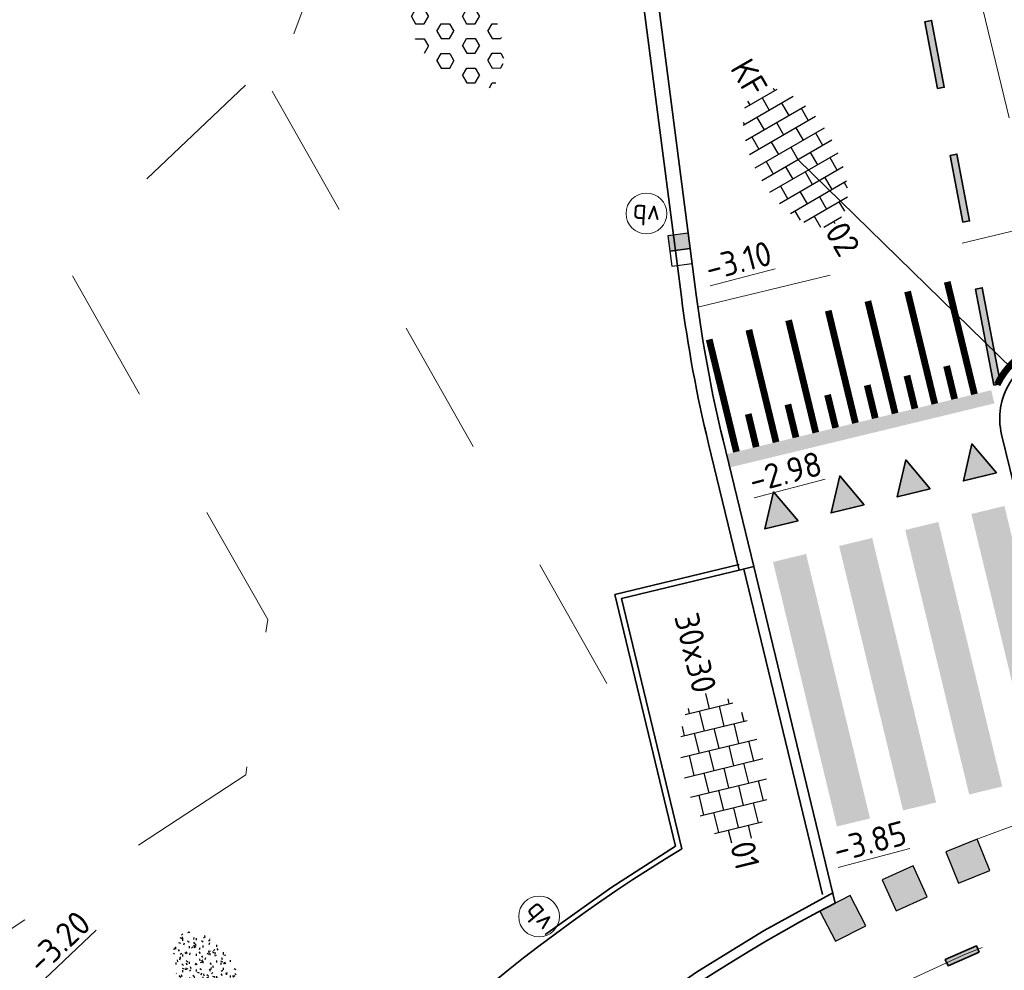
# Model space of a CAD drawing. Header units: metres. Extents: x 111691 to 117439, y 474133 to 478789.
# Tile 60 of 127: x 114390 to 114405, y 476443 to 476457. Entities that reach past the tile are written whole.
import ezdxf
from ezdxf.enums import TextEntityAlignment as Align

# ---------------------------------------------------------------- set-up
doc = ezdxf.new("R2010")
doc.units = ezdxf.units.M
for name, pattern in [('AM-AS', [16, 10, -2, 2, -2]), ('VH-OPSLUITBAND_150X250', [24, 16, -2, 4, -2]), ('VH-OPSLUITBAND_80X200', [14, 8, -2, 2, -2]), ('VH-RWSBAND', [24, 10, -2, 2, -2, 2, -2, 2, -2]), ('VH-TROTTOIRBAND_130-150', [15, 5, -2, 2, -2, 2, -2]), ('XX-HIDDEN', [4, 2, -2])]:
    doc.linetypes.add(name, pattern=pattern)
doc.layers.get('Defpoints').update_dxf_attribs({"lineweight": 25})
for name, color, linetype, lineweight in [('N-WE-AM-AS-G', 10, 'AM-AS', 18), ('N-WE-GR-GRAS-S', 60, 'Continuous', 25), ('N-WE-IE-MEUBILAIR_WEGMEUBILAIR_PAAL-S', 7, 'Continuous', 25), ('N-WE-RI-HWA_KOLK-S', 150, 'Continuous', 25), ('N-WE-VH-HOOGTELABEL-T18', 2, 'Continuous', 18), ('N-WE-VH-KANTOPSLUITING_OPSLUITBAND_150X250-G', 150, 'VH-OPSLUITBAND_150X250', 35), ('N-WE-VH-KANTOPSLUITING_OPSLUITBAND_80X200-G', 150, 'VH-OPSLUITBAND_80X200', 35), ('N-WE-VH-KANTOPSLUITING_TROTTOIRBAND_130 150-G', 210, 'VH-TROTTOIRBAND_130-150', 35), ('N-WE-VH-KANTOPSLUITING_TROTTOIRBAND_RWS_110 220-G', 210, 'VH-RWSBAND', 35), ('N-WE-VH-KANTOPSLUITING_VOORKANTBAND-G', 7, 'Continuous', 35), ('N-WE-VH-MAATVOERING-M', 7, 'Continuous', 18), ('N-WE-VH-MARKERING_DREMPEL-G', 7, 'Continuous', 25), ('N-WE-VH-MARKERING_VOP-A', 7, 'Continuous', 25), ('N-WE-VH-MATERIAALGRENS-G', 7, 'XX-HIDDEN', 18), ('N-WE-VH-VERHARDING_BETONSTRAATSTEEN-S', 7, 'Continuous', 25), ('N-WE-VH-VERHARDING_LAGE_BEPLANTING-S', 70, 'Continuous', 25), ('N-WE-VH-VERHARDING_TEGEL-S', 7, 'Continuous', 25), ('N-WE-VW-MARKERING-G', 7, 'Continuous', 35), ('X-XX-AL-AANPIJLING_SYMBOLEN-T25', 7, 'Continuous', 25)]:
    doc.layers.add(name, color=color, linetype=linetype, lineweight=lineweight)
for name, color, linetype in [('N-WE-VW-MARKERING_DWARS_DRIEHOEK_5050-A', 7, 'Continuous'), ('N-WE-VW-MARKERING_DWARS_OVERSTEEK_BLOKSTREEP50-A', 7, 'Continuous'), ('N-WE-VW-MARKERING_DWARS_OVERSTEEK_KANALISATIESTREEP50-A', 7, 'Continuous'), ('N-WE-VW-MARKERING_LANGS_STREEP_11_010-A', 7, 'Continuous')]:
    doc.layers.add(name, color=color, linetype=linetype)
doc.styles.add('ISO', font='NLCS-ISO.ttf')
doc.styles.add('NLCS-ISO', font='NLCS-ISO.ttf')
doc.styles.add('NLCS-ISO-ANNOTATIEF-T25', font='NLCS-ISO.ttf', dxfattribs={"height": 2.5})
doc.styles.add('NLCS-ISO-M200-T18', font='NLCS-ISO.ttf', dxfattribs={"height": 0.36})
doc.dimstyles.new('M200T25-PIJL', dxfattribs={"dimscale": 0.2, "dimtxt": 2.5, "dimasz": 2, "dimexe": 1, "dimexo": 0.25, "dimgap": 0.75, "dimtad": 1, "dimzin": 0, "dimdsep": 46, "dimtxsty": 'ISO', "dimcen": 0, "dimdle": 1, "dimse1": 1, "dimse2": 1, "dimclrt": 2, "dimazin": 0, "dimtfac": 1, "dimtdec": 4, "dimtmove": 2, "dimatfit": 3, "dimfxl": 1, "dimtolj": 1, "dimtzin": 0, "dimarcsym": 0})
doc.dimstyles.new('NLCS-ANNOTATIEF-T25-PIJL_L2_H1', dxfattribs={"dimtxt": 2.5, "dimasz": 2.5, "dimexe": 2, "dimexo": 2, "dimgap": 0.7, "dimtad": 1, "dimzin": 0, "dimdsep": 46, "dimtxsty": 'NLCS-ISO-ANNOTATIEF-T25', "dimcen": 0, "dimdle": 2, "dimclrd": 256, "dimclre": 256, "dimclrt": 256, "dimadec": 1, "dimazin": 0, "dimtfac": 1, "dimtdec": 3, "dimtofl": 0, "dimtmove": 0, "dimatfit": 3, "dimfxl": 2, "dimfxlon": 1, "dimtfillclr": 256, "dimtolj": 1, "dimtzin": 0, "dimlwd": -1, "dimlwe": -1, "dimarcsym": 0})

# ---------------------------------------------------------------- blocks, each defined once
blk = doc.blocks.new('SVH-BSS_KEIFORMAAT_HALFST-SO')
at = {"ltscale": 0.1}
for p, q in [((-3.15, -2.631), (-3.15, 2.46)), ((-2.1, -2.891), (-2.1, 2.72)), ((-1.05, -3.027), (-1.05, 2.856)), ((0, -3.056), (0, 2.885)), ((1.05, -2.982), (1.05, 2.81)), ((2.1, -2.795), (2.1, 2.624)), ((3.15, -2.47), (3.15, 2.299)), ((-4.2, -2.203), (-4.2, 2.032)), ((-3.15, 2.1), (-2.1, 2.1)), ((-1.05, 2.1), (0, 2.1)), ((1.05, 2.1), (2.1, 2.1)), ((3.15, 2.1), (3.607, 2.1)), ((4.2, -1.936), (4.2, 1.765)), ((-5.458, 1.05), (-5.25, 1.05)), ((-5.25, -1.455), (-5.25, 1.284)), ((-4.2, 1.05), (-3.15, 1.05)), ((-2.1, 1.05), (-1.05, 1.05)), ((0, 1.05), (1.05, 1.05)), ((2.1, 1.05), (3.15, 1.05)), ((4.2, 1.05), (5.001, 1.05)), ((-5.25, 0), (-4.2, 0)), ((-3.15, 0), (-2.1, 0)), ((-1.05, 0), (0, 0)), ((1.05, 0), (2.1, 0)), ((3.15, 0), (4.2, 0)), ((5.25, -0.829), (5.25, 0.658)), ((5.25, 0), (5.427, 0)), ((-5.581, -1.05), (-5.25, -1.05)), ((-4.2, -1.05), (-3.15, -1.05)), ((-2.1, -1.05), (-1.05, -1.05)), ((0, -1.05), (1.05, -1.05)), ((2.1, -1.05), (3.15, -1.05)), ((4.2, -1.05), (5.124, -1.05)), ((-4.39, -2.1), (-4.2, -2.1)), ((-3.15, -2.1), (-2.1, -2.1)), ((-1.05, -2.1), (0, -2.1)), ((1.05, -2.1), (2.1, -2.1)), ((3.15, -2.1), (3.933, -2.1))]:
    blk.add_line(p, q, dxfattribs=at)
at = {"style": 'NLCS-ISO'}
blk.add_attdef('FORMAAT', text='', height=1.8, dxfattribs=at).set_placement((-5.681, -0.086), align=Align.MIDDLE_RIGHT)
blk.add_attdef('KLEUR', text='', height=1.8, dxfattribs=at).set_placement((5.527, -0.086), align=Align.MIDDLE_LEFT)
at = {"style": 'NLCS-ISO', "flags": 1}
blk.add_attdef('FUNCTIE', text='', height=1.8, dxfattribs=at).set_placement((0.116, -3.585), align=Align.MIDDLE_CENTER)
blk = doc.blocks.new('SVH-TEGEL_300X300_DUN_HALFST-SO')
for p, q in [((0, -2.973), (0, 2.973)), ((-3.698, 2.25), (-3, 2.25)), ((-3, -2.521), (-3, 2.521)), ((-1.5, -2.866), (-1.5, 2.866)), ((-1.5, 2.25), (0, 2.25)), ((1.5, -2.866), (1.5, 2.866)), ((1.5, 2.25), (3, 2.25)), ((3, -2.521), (3, 2.521)), ((-4.885, 1.5), (-4.5, 1.5)), ((-4.5, -1.802), (-4.5, 1.802)), ((-3, 1.5), (-1.5, 1.5)), ((0, 1.5), (1.5, 1.5)), ((3, 1.5), (4.5, 1.5)), ((4.5, -1.802), (4.5, 1.802)), ((-4.5, 0.75), (-3, 0.75)), ((-1.5, 0.75), (0, 0.75)), ((1.5, 0.75), (3, 0.75)), ((4.5, 0.75), (5.475, 0.75)), ((-5.658, 0), (-4.5, 0)), ((-3, 0), (-1.5, 0)), ((0, 0), (1.5, 0)), ((3, 0), (4.5, 0)), ((-4.5, -0.75), (-3, -0.75)), ((-1.5, -0.75), (0, -0.75)), ((1.5, -0.75), (3, -0.75)), ((4.5, -0.75), (5.475, -0.75)), ((-4.885, -1.5), (-4.5, -1.5)), ((-3, -1.5), (-1.5, -1.5)), ((0, -1.5), (1.5, -1.5)), ((3, -1.5), (4.5, -1.5)), ((-3.698, -2.25), (-3, -2.25)), ((-1.5, -2.25), (0, -2.25)), ((1.5, -2.25), (3, -2.25))]:
    blk.add_line(p, q)
at = {"style": 'NLCS-ISO'}
blk.add_attdef('FORMAAT', text='', height=1.8, dxfattribs=at).set_placement((-5.758, 0), align=Align.MIDDLE_RIGHT)
blk.add_attdef('KLEUR', text='', height=1.8, dxfattribs=at).set_placement((5.575, 0), align=Align.MIDDLE_LEFT)
at = {"style": 'NLCS-ISO', "flags": 1}
blk.add_attdef('FUNCTIE', text='', height=1.8, dxfattribs=at).set_placement((0.116, -3.585), align=Align.MIDDLE_CENTER)
blk = doc.blocks.new('SGR-GRAS_01-SO')
at = {"ltscale": 0.1}
for p, q in [((-1.302, 0.761), (-1.324, 0.774)), ((-1.284, 0.684), (-1.278, 0.759)), ((-0.939, 0.84), (-1.004, 0.878)), ((-0.892, 0.812), (-0.817, 0.812)), ((-0.873, 0.655), (-0.886, 0.729)), ((-0.576, 0.919), (-0.64, 0.957)), ((-0.562, 0.919), (-0.509, 0.972)), ((-0.427, 0.785), (-0.499, 0.804)), ((-0.425, 0.706), (-0.36, 0.743)), ((-0.317, 0.812), (-0.242, 0.812)), ((-0.316, 0.774), (-0.244, 0.793)), ((-0.278, 0.735), (-0.291, 0.809)), ((-0.212, 0.998), (-0.269, 1.031)), ((0.073, 0.993), (0.138, 1.031)), ((0.286, 0.711), (0.221, 0.748)), ((0.239, 0.923), (0.312, 0.942)), ((0.258, 0.812), (0.333, 0.812)), ((0.317, 0.814), (0.304, 0.888)), ((0.594, 0.925), (0.522, 0.945)), ((0.649, 0.79), (0.584, 0.827)), ((0.833, 0.812), (0.908, 0.812)), ((0.912, 0.894), (0.907, 0.925)), ((0.927, 0.764), (0.992, 0.802)), ((1.012, 0.869), (0.947, 0.906)), ((1.15, 0.777), (1.077, 0.796)), ((1.109, 0.767), (1.182, 0.787)), ((-1.448, 0.644), (-1.521, 0.664)), ((-1.469, 0.576), (-1.482, 0.65)), ((-1.427, 0.476), (-1.354, 0.496)), ((-1.167, 0.395), (-1.232, 0.432)), ((-1.154, 0.647), (-1.207, 0.7)), ((-0.968, 0.512), (-0.915, 0.565)), ((-0.893, 0.496), (-0.965, 0.515)), ((-0.923, 0.418), (-0.858, 0.456)), ((-0.871, 0.625), (-0.799, 0.644)), ((-0.804, 0.474), (-0.869, 0.511)), ((-0.73, 0.647), (-0.783, 0.7)), ((-0.689, 0.607), (-0.682, 0.682)), ((-0.441, 0.553), (-0.506, 0.59)), ((-0.337, 0.347), (-0.41, 0.366)), ((-0.305, 0.647), (-0.358, 0.7)), ((-0.078, 0.632), (-0.143, 0.669)), ((-0.093, 0.53), (-0.087, 0.604)), ((-0.002, 0.47), (0.071, 0.489)), ((0.128, 0.636), (0.056, 0.656)), ((0.119, 0.647), (0.066, 0.7)), ((0.322, 0.565), (0.375, 0.618)), ((0.42, 0.344), (0.355, 0.382)), ((0.429, 0.477), (0.494, 0.514)), ((0.543, 0.647), (0.49, 0.7)), ((0.502, 0.452), (0.509, 0.527)), ((0.554, 0.619), (0.626, 0.638)), ((0.684, 0.487), (0.611, 0.507)), ((0.784, 0.423), (0.719, 0.461)), ((0.967, 0.647), (0.914, 0.7)), ((1.012, 0.328), (0.999, 0.402)), ((1.147, 0.502), (1.082, 0.54)), ((1.098, 0.375), (1.104, 0.45)), ((1.392, 0.647), (1.339, 0.7)), ((1.424, 0.463), (1.496, 0.483)), ((1.51, 0.581), (1.445, 0.619)), ((1.607, 0.407), (1.594, 0.481)), ((1.693, 0.298), (1.7, 0.373)), ((-1.964, -0.07), (-1.977, 0.004)), ((-1.93, 0.188), (-1.925, 0.244)), ((-1.893, 0.237), (-1.921, 0.253)), ((-1.668, 0.023), (-1.595, 0.043)), ((-1.596, 0.241), (-1.649, 0.294)), ((-1.53, 0.316), (-1.595, 0.353)), ((-1.517, 0.187), (-1.442, 0.187)), ((-1.358, 0.206), (-1.431, 0.226)), ((-1.421, 0.131), (-1.356, 0.168)), ((-1.369, 0.009), (-1.382, 0.083)), ((-1.375, 0.106), (-1.322, 0.159)), ((-1.334, 0.111), (-1.328, 0.186)), ((-1.172, 0.241), (-1.225, 0.294)), ((-1.112, 0.172), (-1.04, 0.192)), ((-1.032, 0.028), (-1.097, 0.066)), ((-0.942, 0.187), (-0.867, 0.187)), ((-0.803, 0.057), (-0.875, 0.077)), ((-0.747, 0.241), (-0.8, 0.294)), ((-0.773, 0.089), (-0.786, 0.163)), ((-0.739, 0.034), (-0.732, 0.109)), ((-0.669, 0.107), (-0.734, 0.145)), ((-0.557, 0.321), (-0.485, 0.34)), ((-0.323, 0.241), (-0.376, 0.294)), ((-0.306, 0.186), (-0.371, 0.224)), ((-0.367, 0.187), (-0.292, 0.187)), ((-0.243, 0.017), (-0.17, 0.036)), ((-0.178, 0.169), (-0.191, 0.242)), ((-0.143, -0.043), (-0.137, 0.032)), ((-0.085, 0.159), (-0.032, 0.212)), ((-0.069, 0.189), (-0.004, 0.227)), ((0.057, 0.265), (-0.008, 0.303)), ((0.101, 0.241), (0.048, 0.294)), ((0.218, 0.198), (0.146, 0.217)), ((0.208, 0.187), (0.283, 0.187)), ((0.313, 0.166), (0.385, 0.185)), ((0.417, 0.248), (0.404, 0.322)), ((0.526, 0.241), (0.472, 0.294)), ((0.555, -0.022), (0.49, 0.015)), ((0.774, 0.049), (0.701, 0.069)), ((0.783, 0.187), (0.858, 0.187)), ((0.918, 0.057), (0.853, 0.094)), ((0.868, 0.315), (0.941, 0.334)), ((0.95, 0.241), (0.897, 0.294)), ((1.239, 0.338), (1.167, 0.358)), ((1.183, 0.011), (1.255, 0.03)), ((1.206, 0.212), (1.259, 0.265)), ((1.282, 0.136), (1.217, 0.173)), ((1.283, 0.248), (1.348, 0.286)), ((1.374, 0.241), (1.321, 0.294)), ((1.358, 0.187), (1.433, 0.187)), ((1.645, 0.215), (1.58, 0.252)), ((1.795, 0.19), (1.722, 0.209)), ((1.738, 0.159), (1.81, 0.179)), ((1.798, 0.241), (1.745, 0.294)), ((1.933, 0.187), (1.948, 0.187)), ((-1.918, -0.157), (-1.854, -0.119)), ((-1.824, -0.083), (-1.897, -0.064)), ((-1.759, -0.13), (-1.823, -0.092)), ((-1.782, -0.301), (-1.729, -0.248)), ((-1.613, -0.166), (-1.667, -0.113)), ((-1.395, -0.051), (-1.46, -0.013)), ((-1.353, -0.281), (-1.281, -0.261)), ((-1.269, -0.232), (-1.341, -0.212)), ((-1.189, -0.166), (-1.242, -0.113)), ((-1.065, -0.386), (-1, -0.348)), ((-0.897, -0.338), (-0.962, -0.301)), ((-0.765, -0.166), (-0.818, -0.113)), ((-0.798, -0.132), (-0.726, -0.112)), ((-0.713, -0.381), (-0.786, -0.361)), ((-0.534, -0.259), (-0.599, -0.222)), ((-0.567, -0.098), (-0.502, -0.061)), ((-0.491, -0.248), (-0.438, -0.195)), ((-0.341, -0.166), (-0.394, -0.113)), ((-0.248, -0.091), (-0.32, -0.072)), ((-0.171, -0.18), (-0.236, -0.143)), ((-0.078, -0.398), (-0.091, -0.324)), ((0.084, -0.166), (0.031, -0.113)), ((0.072, -0.287), (0.144, -0.268)), ((0.192, -0.101), (0.127, -0.064)), ((0.308, -0.24), (0.235, -0.221)), ((0.287, -0.327), (0.352, -0.289)), ((0.452, -0.12), (0.459, -0.046)), ((0.508, -0.166), (0.455, -0.113)), ((0.517, -0.318), (0.504, -0.244)), ((0.69, -0.389), (0.625, -0.351)), ((0.627, -0.138), (0.7, -0.119)), ((0.785, -0.039), (0.85, -0.002)), ((0.799, -0.195), (0.852, -0.142)), ((0.932, -0.166), (0.879, -0.113)), ((1.053, -0.31), (0.988, -0.272)), ((1.048, -0.198), (1.054, -0.123)), ((1.112, -0.239), (1.099, -0.165)), ((1.329, -0.1), (1.256, -0.08)), ((1.356, -0.166), (1.303, -0.113)), ((1.416, -0.231), (1.351, -0.193)), ((1.497, -0.293), (1.569, -0.274)), ((1.639, -0.268), (1.704, -0.231)), ((1.643, -0.275), (1.65, -0.2)), ((1.707, -0.159), (1.694, -0.085)), ((1.779, -0.152), (1.715, -0.114)), ((1.781, -0.166), (1.728, -0.113)), ((1.884, -0.248), (1.812, -0.229)), ((-1.624, -0.496), (-1.689, -0.459)), ((-1.631, -0.572), (-1.684, -0.519)), ((-1.567, -0.438), (-1.492, -0.438)), ((-1.535, -0.657), (-1.498, -0.636)), ((-1.385, -0.462), (-1.378, -0.387)), ((-1.261, -0.417), (-1.326, -0.38)), ((-1.269, -0.557), (-1.282, -0.483)), ((-1.207, -0.572), (-1.26, -0.519)), ((-1.179, -0.67), (-1.252, -0.651)), ((-1.039, -0.585), (-0.967, -0.565)), ((-0.992, -0.438), (-0.917, -0.438)), ((-0.898, -0.654), (-0.845, -0.601)), ((-0.783, -0.572), (-0.836, -0.519)), ((-0.763, -0.705), (-0.828, -0.667)), ((-0.789, -0.539), (-0.782, -0.464)), ((-0.674, -0.477), (-0.687, -0.403)), ((-0.484, -0.436), (-0.411, -0.416)), ((-0.399, -0.626), (-0.464, -0.588)), ((-0.417, -0.438), (-0.342, -0.438)), ((-0.358, -0.572), (-0.411, -0.519)), ((-0.158, -0.529), (-0.23, -0.51)), ((-0.211, -0.614), (-0.146, -0.577)), ((-0.193, -0.616), (-0.187, -0.541)), ((-0.169, -0.74), (-0.097, -0.72)), ((-0.036, -0.547), (-0.101, -0.509)), ((0.066, -0.572), (0.013, -0.519)), ((0.158, -0.438), (0.233, -0.438)), ((0.327, -0.468), (0.262, -0.43)), ((0.397, -0.678), (0.325, -0.659)), ((0.386, -0.591), (0.459, -0.572)), ((0.393, -0.601), (0.446, -0.548)), ((0.402, -0.693), (0.409, -0.618)), ((0.49, -0.572), (0.437, -0.519)), ((0.733, -0.438), (0.808, -0.438)), ((0.825, -0.755), (0.76, -0.718)), ((0.863, -0.389), (0.791, -0.37)), ((0.914, -0.572), (0.861, -0.519)), ((0.942, -0.442), (1.014, -0.423)), ((0.998, -0.77), (1.004, -0.696)), ((1.188, -0.676), (1.123, -0.639)), ((1.141, -0.556), (1.206, -0.518)), ((1.339, -0.572), (1.286, -0.519)), ((1.308, -0.438), (1.383, -0.438)), ((1.419, -0.538), (1.346, -0.518)), ((1.551, -0.597), (1.486, -0.56)), ((1.684, -0.547), (1.736, -0.495)), ((1.713, -0.522), (1.71, -0.519)), ((-1.126, -0.784), (-1.191, -0.746)), ((-0.836, -0.943), (-0.853, -0.926)), ((-0.725, -0.889), (-0.652, -0.869)), ((-0.709, -0.902), (-0.644, -0.864)), ((-0.624, -0.819), (-0.696, -0.799)), ((-0.582, -0.994), (-0.587, -0.97)), ((-0.376, -0.979), (-0.429, -0.926)), ((-0.265, -0.992), (-0.33, -0.955)), ((-0.068, -0.968), (-0.141, -0.948)), ((-0.014, -1.008), (0.039, -0.955)), ((0.048, -0.979), (-0.005, -0.926)), ((0.021, -0.964), (0.008, -0.89)), ((0.099, -0.913), (0.034, -0.876)), ((0.172, -1.037), (0.218, -1.024)), ((0.462, -0.834), (0.397, -0.797)), ((0.472, -0.979), (0.419, -0.926)), ((0.617, -0.884), (0.604, -0.81)), ((0.643, -0.843), (0.708, -0.806)), ((0.701, -0.895), (0.773, -0.876)), ((0.856, -0.938), (0.844, -0.926)), ((0.953, -0.827), (0.88, -0.808)), ((1.212, -0.805), (1.199, -0.731)), ((1.256, -0.746), (1.328, -0.727))]:
    blk.add_line(p, q, dxfattribs=at)
at = {"ltscale": 0.1, "style": 'NLCS-ISO'}
blk.add_attdef('TYPE', text='', height=0.5, dxfattribs=at).set_placement((3.471, -0.016), align=Align.MIDDLE_CENTER)
blk = doc.blocks.new('*D215')
at = {"layer": 'Defpoints', "color": 0, "transparency": 16777216}
for p in [(114401.677, 476478.582), (114357.508, 476455.148)]:
    blk.add_point(p, dxfattribs=at)
at = {"layer": 'N-WE-VH-MAATVOERING-M', "transparency": 16777216}
blk.add_line((114396.366, 476475.765), (114401.235, 476478.348), dxfattribs=at)
blk.add_solid([(114401.196, 476478.421), (114401.274, 476478.274), (114401.677, 476478.582)], dxfattribs=at)
at = {"layer": 'N-WE-VH-MAATVOERING-M', "transparency": 16777216, "insert": (114397.279, 476476.69), "char_height": 0.5, "attachment_point": 5, "rotation": 27.9483, "style": 'NLCS-ISO-ANNOTATIEF-T25'}
blk.add_mtext('\\A1;R=50.00', dxfattribs=at)
blk = doc.blocks.new('N-SVW-MARKERING_DWARS_OVERSTEEK_BLOKSTREEP_050')
at = {"flags": 128}
blk.add_lwpolyline([(0, -0.25), (0.5, -0.25), (0.5, 0.25), (0, 0.25)], close=True, dxfattribs=at)
blk.add_solid([(0, 0.25), (0.5, 0.25), (0, -0.25), (0.5, -0.25)])
blk = doc.blocks.new('N-SRI-KOLK_RWS-SO')
at = {"ltscale": 0.1}
blk.add_hatch(color=256, dxfattribs=at).paths.add_polyline_path([(0, 0), (1.125, 0), (1.125, 1.5), (0, 1.5)])
blk.add_line((0, 0), (0, 1.5), dxfattribs=at)
at = {"flags": 128}
blk.add_lwpolyline([(-1.125, 0), (1.125, 0), (1.125, 1.5), (-1.125, 1.5)], close=True, dxfattribs=at)
at = {"ltscale": 0.1, "flags": 128}
blk.add_lwpolyline([(0, 0), (1.125, 0), (1.125, 1.5), (0, 1.5)], close=True, dxfattribs=at)
blk = doc.blocks.new('SIE-WEG_PAAL_VERKEERSBORD-SO')
at = {"color": 0, "linetype": 'ByBlock', "lineweight": 18}
blk.add_circle((0, 0), 1.5, dxfattribs=at)
at = {"color": 0, "linetype": 'ByBlock', "lineweight": 18, "style": 'NLCS-ISO'}
blk.add_text('vb', height=1.5, dxfattribs=at).set_placement((0, 0.132), align=Align.MIDDLE_CENTER)
blk = doc.blocks.new('SVH-GRASPLAAT-SO')
at = {"ltscale": 0.1}
for p, q in [((-0.808, 2.469), (-1.068, 2.919)), ((-2.058, 2.469), (-1.863, 2.807)), ((-1.746, 1.928), (-2.058, 2.469)), ((-1.121, 1.928), (-0.808, 2.469)), ((1.692, 2.469), (1.885, 2.803)), ((2.004, 1.928), (1.692, 2.469)), ((2.629, 1.928), (2.942, 2.469)), ((2.942, 2.469), (2.892, 2.555)), ((-3.933, 1.387), (-3.621, 1.928)), ((-3.621, 1.928), (-2.996, 1.928)), ((-2.683, 1.387), (-2.996, 1.928)), ((-1.746, 1.928), (-1.121, 1.928)), ((-0.183, 1.387), (0.129, 1.928)), ((0.129, 1.928), (0.754, 1.928)), ((1.067, 1.387), (0.754, 1.928)), ((2.004, 1.928), (2.629, 1.928)), ((3.567, 1.387), (3.879, 1.928)), ((3.879, 1.928), (4.307, 1.928)), ((4.817, 1.387), (4.632, 1.708)), ((-5.425, 0.845), (-4.871, 0.845)), ((-4.558, 0.304), (-4.871, 0.845)), ((-3.621, 0.845), (-3.933, 1.387)), ((-3.621, 0.845), (-2.996, 0.845)), ((-2.996, 0.845), (-2.683, 1.387)), ((-2.058, 0.304), (-1.746, 0.845)), ((-1.746, 0.845), (-1.121, 0.845)), ((-0.808, 0.304), (-1.121, 0.845)), ((0.129, 0.845), (-0.183, 1.387)), ((0.129, 0.845), (0.754, 0.845)), ((0.754, 0.845), (1.067, 1.387)), ((1.692, 0.304), (2.004, 0.845)), ((2.004, 0.845), (2.629, 0.845)), ((2.942, 0.304), (2.629, 0.845)), ((3.879, 0.845), (3.567, 1.387)), ((3.879, 0.845), (4.504, 0.845)), ((4.504, 0.845), (4.817, 1.387)), ((-5.496, -0.237), (-5.658, 0.043)), ((-4.871, -0.237), (-4.558, 0.304)), ((-1.746, -0.237), (-2.058, 0.304)), ((-1.121, -0.237), (-0.808, 0.304)), ((2.004, -0.237), (1.692, 0.304)), ((2.629, -0.237), (2.942, 0.304)), ((5.442, 0.304), (5.569, 0.525)), ((5.657, -0.068), (5.442, 0.304)), ((-5.496, -0.237), (-4.871, -0.237)), ((-3.933, -0.778), (-3.621, -0.237)), ((-3.621, -0.237), (-2.996, -0.237)), ((-2.683, -0.778), (-2.996, -0.237)), ((-1.746, -0.237), (-1.121, -0.237)), ((-0.183, -0.778), (0.129, -0.237)), ((0.129, -0.237), (0.754, -0.237)), ((1.067, -0.778), (0.754, -0.237)), ((2.004, -0.237), (2.629, -0.237)), ((3.567, -0.778), (3.879, -0.237)), ((3.879, -0.237), (4.504, -0.237)), ((4.817, -0.778), (4.504, -0.237)), ((-5.07, -1.32), (-4.871, -1.32)), ((-4.658, -1.688), (-4.871, -1.32)), ((-3.621, -1.32), (-3.933, -0.778)), ((-3.621, -1.32), (-2.996, -1.32)), ((-2.996, -1.32), (-2.683, -0.778)), ((-2.058, -1.861), (-1.746, -1.32)), ((-1.746, -1.32), (-1.121, -1.32)), ((-0.808, -1.861), (-1.121, -1.32)), ((0.129, -1.32), (-0.183, -0.778)), ((0.129, -1.32), (0.754, -1.32)), ((0.754, -1.32), (1.067, -0.778)), ((1.692, -1.861), (2.004, -1.32)), ((2.004, -1.32), (2.629, -1.32)), ((2.942, -1.861), (2.629, -1.32)), ((3.879, -1.32), (3.567, -0.778)), ((3.879, -1.32), (4.504, -1.32)), ((4.504, -1.32), (4.817, -0.778)), ((-1.746, -2.402), (-2.058, -1.861)), ((-1.121, -2.402), (-0.808, -1.861)), ((2.004, -2.402), (1.692, -1.861)), ((2.629, -2.402), (2.942, -1.861)), ((-3.334, -2.402), (-2.996, -2.402)), ((-2.911, -2.549), (-2.996, -2.402)), ((-1.746, -2.402), (-1.121, -2.402)), ((-0.183, -2.943), (0.129, -2.402)), ((0.129, -2.402), (0.754, -2.402)), ((1.054, -2.921), (0.754, -2.402)), ((2.004, -2.402), (2.629, -2.402)), ((-0.167, -2.972), (-0.183, -2.943))]:
    blk.add_line(p, q, dxfattribs=at)
at = {"style": 'NLCS-ISO', "flags": 1}
blk.add_attdef('FUNCTIE', text='', height=1.8, dxfattribs=at).set_placement((0.116, -3.585), align=Align.MIDDLE_CENTER)

msp = doc.modelspace()

# ---------------------------------------------------------------- hatches: boundary and pattern name
at = {"layer": 'N-WE-VH-MARKERING_VOP-A'}
h = msp.add_hatch(color=256, dxfattribs=at)
h.dxf.hatch_style = 1
h.paths.add_polyline_path([(114404.811, 476451.205), (114404.764, 476451.399), (114400.872, 476450.458), (114400.919, 476450.263)])
h = msp.add_hatch(color=256, dxfattribs=at)
h.dxf.hatch_style = 1
h.paths.add_polyline_path([(114404.958, 476449.697), (114404.472, 476449.579), (114405.412, 476445.691), (114405.898, 476445.809)])
h.paths.add_polyline_path([(114403.986, 476449.462), (114403.5, 476449.344), (114404.44, 476445.456), (114404.926, 476445.574)])
h.paths.add_polyline_path([(114403.014, 476449.227), (114402.528, 476449.109), (114403.468, 476445.221), (114403.954, 476445.339)])
h.paths.add_polyline_path([(114402.042, 476448.992), (114401.556, 476448.874), (114402.496, 476444.986), (114402.982, 476445.104)])
at = {"layer": 'N-WE-VW-MARKERING_DWARS_DRIEHOEK_5050-A', "transparency": 33554687}
h = msp.add_hatch(color=256, dxfattribs=at)
h.dxf.hatch_style = 1
h.paths.add_polyline_path([(114404.84, 476450.183), (114404.354, 476450.065), (114404.48, 476450.61)])
h = msp.add_hatch(color=256, dxfattribs=at)
h.dxf.hatch_style = 1
h.paths.add_polyline_path([(114403.868, 476449.948), (114403.382, 476449.83), (114403.508, 476450.375)])
h = msp.add_hatch(color=256, dxfattribs=at)
h.dxf.hatch_style = 1
h.paths.add_polyline_path([(114402.896, 476449.713), (114402.41, 476449.595), (114402.536, 476450.14)])
h = msp.add_hatch(color=256, dxfattribs=at)
h.dxf.hatch_style = 1
h.paths.add_polyline_path([(114401.924, 476449.478), (114401.438, 476449.36), (114401.564, 476449.905)])
at = {"layer": 'N-WE-VW-MARKERING_DWARS_OVERSTEEK_KANALISATIESTREEP50-A', "transparency": 33554687}
h = msp.add_hatch(color=256, dxfattribs=at)
h.dxf.hatch_style = 1
h.paths.add_polyline_path([(114404.587, 476443.139), (114404.547, 476443.231), (114404.089, 476443.03), (114404.129, 476442.939)])
at = {"layer": 'N-WE-VW-MARKERING_LANGS_STREEP_11_010-A'}
h = msp.add_hatch(color=256, dxfattribs=at)
h.dxf.hatch_style = 1
h.paths.add_polyline_path([(114403.976, 476455.833), (114404.074, 476455.852), (114403.888, 476456.835), (114403.79, 476456.816)])
h = msp.add_hatch(color=256, dxfattribs=at)
h.dxf.hatch_style = 1
h.paths.add_polyline_path([(114404.348, 476453.868), (114404.447, 476453.887), (114404.26, 476454.87), (114404.162, 476454.851)])
h = msp.add_hatch(color=256, dxfattribs=at)
h.dxf.hatch_style = 1
h.paths.add_polyline_path([(114404.802, 476451.472), (114404.901, 476451.491), (114404.633, 476452.905), (114404.535, 476452.886)])

# ---------------------------------------------------------------- linework, layer by layer
at = {"layer": 'N-WE-AM-AS-G', "ltscale": 0.5}
msp.add_line((114412.548, 476424.302), (114401.933, 476468.191), dxfattribs=at)
msp.add_lwpolyline([(114433.046, 476424.586, -0.000999), (114433.045, 476424.632, 0.866133), (114392.793, 476429.778, -0.25127), (114385.934, 476422.601, -0.046634), (114377.584, 476420.711), (114368.191, 476419.49), (114354.491, 476417.827)], format="xyb", dxfattribs=at)
at = {"layer": 'N-WE-VH-KANTOPSLUITING_OPSLUITBAND_150X250-G', "flags": 128}
msp.add_lwpolyline([(114402.283, 476443.986), (114401.126, 476448.77)], dxfattribs=at)
at = {"layer": 'N-WE-VH-KANTOPSLUITING_OPSLUITBAND_80X200-G', "flags": 128}
msp.add_lwpolyline([(114401.058, 476448.836), (114399.231, 476448.394), (114400.125, 476444.697, 0.190591), (114389.535, 476430.68, -0.25127), (114384.885, 476425.814, -0.046634), (114377.148, 476424.063), (114367.77, 476422.843), (114354.084, 476421.183)], format="xyb", dxfattribs=at)
at = {"layer": 'N-WE-VH-KANTOPSLUITING_TROTTOIRBAND_130 150-G', "flags": 128}
msp.add_lwpolyline([(114402.443, 476444.013, 0.209666), (114391.203, 476430.218, -0.25127), (114385.422, 476424.169, -0.046634), (114377.371, 476422.348), (114367.985, 476421.127), (114354.292, 476419.465)], format="xyb", dxfattribs=at)
at = {"layer": 'N-WE-VH-KANTOPSLUITING_TROTTOIRBAND_RWS_110 220-G', "flags": 128}
msp.add_lwpolyline([(114401.058, 476448.754), (114400.608, 476450.613, -0.027143), (114400.209, 476452.77), (114398.802, 476463.632, 0.096703), (114392.773, 476481.731)], format="xyb", dxfattribs=at)
at = {"layer": 'N-WE-VH-KANTOPSLUITING_VOORKANTBAND-G', "flags": 128}
for points in [[(114401.272, 476448.805), (114400.822, 476450.665, -0.027143), (114400.427, 476452.799), (114399.021, 476463.66, 0.096703), (114392.965, 476481.839)], [(114401.077, 476448.758), (114399.328, 476448.335), (114400.217, 476444.659, 0.191227), (114389.613, 476430.659, -0.25127), (114384.91, 476425.738, -0.046634), (114377.158, 476423.984), (114367.766, 476422.762), (114367.788, 476422.765), (114354.094, 476421.103)], [(114402.468, 476443.857, 0.209094), (114391.347, 476430.178, -0.25127), (114385.469, 476424.027, -0.046634), (114377.39, 476422.199), (114368.004, 476420.978), (114354.31, 476419.317)]]:
    msp.add_lwpolyline(points, format="xyb", dxfattribs=at)
at = {"layer": 'N-WE-VH-KANTOPSLUITING_VOORKANTBAND-G'}
msp.add_lwpolyline([(114407.492, 476450.31), (114407.249, 476451.314, 0.414214), (114406.042, 476452.05), (114405.848, 476452.003), (114405.654, 476451.956, 0.414214), (114404.917, 476450.749), (114405.16, 476449.746)], format="xyb", close=True, dxfattribs=at)
msp.add_lwpolyline([(114401.058, 476448.754), (114401.272, 476448.805)], dxfattribs=at)
at = {"layer": 'N-WE-VH-KANTOPSLUITING_VOORKANTBAND-G', "flags": 128}
msp.add_lwpolyline([(114402.468, 476443.857), (114401.272, 476448.805)], dxfattribs=at)
at = {"layer": 'N-WE-VH-MARKERING_DREMPEL-G', "const_width": 0.1, "flags": 128}
for points in [[(114404.517, 476451.339), (114404.117, 476452.992)], [(114403.934, 476451.198), (114403.534, 476452.85)], [(114403.351, 476451.057), (114402.951, 476452.709)], [(114402.767, 476450.916), (114402.368, 476452.568)], [(114402.184, 476450.775), (114401.785, 476452.427)], [(114401.601, 476450.634), (114401.201, 476452.286)], [(114401.018, 476450.493), (114400.618, 476452.145)], [(114404.225, 476451.269), (114404.108, 476451.755)], [(114403.642, 476451.128), (114403.525, 476451.614)], [(114403.059, 476450.987), (114402.941, 476451.473)], [(114402.476, 476450.846), (114402.358, 476451.331)], [(114401.893, 476450.704), (114401.775, 476451.19)], [(114401.309, 476450.563), (114401.192, 476451.049)]]:
    msp.add_lwpolyline(points, dxfattribs=at)
at = {"layer": 'N-WE-VH-MATERIAALGRENS-G'}
for points in [[(114398.019, 476466.003), (114394.195, 476455.795), (114399.871, 476445.748)], [(114400.451, 476452.619), (114410.844, 476455.133)]]:
    msp.add_lwpolyline(points, dxfattribs=at)
at = {"layer": 'N-WE-VH-MATERIAALGRENS-G', "flags": 128}
msp.add_lwpolyline([(114393.801, 476455.883), (114391.111, 476453.335), (114394.129, 476448.027), (114393.804, 476445.747), (114389.634, 476443.006), (114379.591, 476433.245), (114374.223, 476429.352), (114362.187, 476423.523), (114354.082, 476421.203)], dxfattribs=at)
at = {"layer": 'N-WE-VH-MATERIAALGRENS-G'}
msp.add_arc((114412.548, 476424.302), 22, 106.7234, 117.2686, dxfattribs=at)
at = {"layer": 'N-WE-VW-MARKERING-G'}
for points in [[(114403.976, 476455.833), (114404.074, 476455.852), (114403.888, 476456.835), (114403.79, 476456.816)], [(114404.348, 476453.868), (114404.447, 476453.887), (114404.26, 476454.87), (114404.162, 476454.851)], [(114404.802, 476451.472), (114404.901, 476451.491), (114404.633, 476452.905), (114404.535, 476452.886)], [(114404.84, 476450.183), (114404.354, 476450.065), (114404.48, 476450.61)], [(114403.868, 476449.948), (114403.382, 476449.83), (114403.508, 476450.375)], [(114402.896, 476449.713), (114402.41, 476449.595), (114402.536, 476450.14)], [(114401.924, 476449.478), (114401.438, 476449.36), (114401.564, 476449.905)], [(114404.587, 476443.139), (114404.547, 476443.231), (114404.089, 476443.03), (114404.129, 476442.939)]]:
    msp.add_lwpolyline(points, close=True, dxfattribs=at)
at = {"layer": 'N-WE-VW-MARKERING-G', "const_width": 0.1, "flags": 128}
msp.add_lwpolyline([(114406.979, 476451.99, 0.227041), (114406.007, 476452.196), (114405.813, 476452.149), (114405.618, 476452.102, 0.225376), (114404.852, 476451.481, 0.225376)], format="xyb", dxfattribs=at)

# ---------------------------------------------------------------- block references
at = {"layer": 'N-WE-GR-GRAS-S', "xscale": 0.4, "yscale": 0.4, "zscale": 0.4, "rotation": 300.1117835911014}
msp.add_blockref('SGR-GRAS_01-SO', (114393.277, 476442.722), dxfattribs=at)
at = {"layer": 'N-WE-IE-MEUBILAIR_WEGMEUBILAIR_PAAL-S', "xscale": 0.2, "yscale": 0.2, "zscale": 0.2}
for p, rotation in [((114399.695, 476453.997), 176.5656804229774), ((114398.117, 476443.663), 130.2128350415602)]:
    msp.add_blockref('SIE-WEG_PAAL_VERKEERSBORD-SO', p, dxfattribs=dict(at, rotation=rotation))
at = {"layer": 'N-WE-RI-HWA_KOLK-S', "xscale": 0.2, "yscale": 0.2, "zscale": 0.2, "rotation": 97.37745317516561}
msp.add_blockref('N-SRI-KOLK_RWS-SO', (114400.338, 476453.483), dxfattribs=at)
at = {"layer": 'N-WE-VH-VERHARDING_BETONSTRAATSTEEN-S', "xscale": 0.2, "yscale": 0.2, "zscale": 0.2, "rotation": 300.1117835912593}
msp.add_blockref('SVH-BSS_KEIFORMAAT_HALFST-SO', (114401.922, 476454.789), dxfattribs=at).add_auto_attribs({'FORMAAT': 'KF', 'KLEUR': '02'})
at = {"layer": 'N-WE-VH-VERHARDING_LAGE_BEPLANTING-S', "xscale": 0.2, "yscale": 0.2, "zscale": 0.2, "rotation": 300.1117835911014}
msp.add_blockref('SVH-GRASPLAAT-SO', (114396.83, 476456.83), dxfattribs=at)
at = {"layer": 'N-WE-VH-VERHARDING_TEGEL-S', "xscale": 0.2, "yscale": 0.2, "zscale": 0.2, "rotation": 283.7433167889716}
msp.add_blockref('SVH-TEGEL_300X300_DUN_HALFST-SO', (114400.831, 476445.843), dxfattribs=at).add_auto_attribs({'FORMAAT': '30x30', 'KLEUR': '01'})
at = {"layer": 'N-WE-VW-MARKERING_DWARS_OVERSTEEK_BLOKSTREEP50-A'}
for p, rotation in [((114404.327, 476444.708), 291.9427672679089), ((114403.388, 476444.304), 294.6057071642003), ((114402.468, 476443.857), 297.2686470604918)]:
    msp.add_blockref('N-SVW-MARKERING_DWARS_OVERSTEEK_BLOKSTREEP_050', p, dxfattribs=dict(at, rotation=rotation))

# ---------------------------------------------------------------- texts
at = {"layer": 'N-WE-VH-HOOGTELABEL-T18', "style": 'NLCS-ISO-M200-T18'}
for s, rotation, p in [('%%U-3.10', 14.6987, (114400.616, 476453.002)), ('%%U-2.98', 14.6987, (114401.259, 476449.885)), ('%%U-3.85', 14.6987, (114402.498, 476444.454)), ('%%U-3.20', 43.531, (114390.798, 476442.795))]:
    msp.add_text(s, height=0.36, rotation=rotation, dxfattribs=at).set_placement(p)

# ---------------------------------------------------------------- dimensions: what is measured, and where the dimension line sits
at = {"layer": 'N-WE-VH-MAATVOERING-M'}
dim = msp.add_radius_dim(center=(114357.508, 476455.148), mpoint=(114401.677, 476478.582), dimstyle='NLCS-ANNOTATIEF-T25-PIJL_L2_H1', override={"dimpost": 'R=<>'}, dxfattribs=at)
dim.commit()
dim.dimension.update_dxf_attribs({"geometry": '*D215', "text_midpoint": (114397.462, 476476.346), "dimtype": 164})

# ---------------------------------------------------------------- leaders
at = {"layer": 'X-XX-AL-AANPIJLING_SYMBOLEN-T25'}
msp.add_leader([(114405.972, 476450.829), (114401.922, 476454.789)], dimstyle='M200T25-PIJL', override={"dimasz": 1.25, "dimgap": 0.14, "dimtad": 0, "dimldrblk": 'Dot', "dimfxl": 1.5, "dimarcsym": 1}, dxfattribs=at)

doc.saveas('drawing.dxf')
